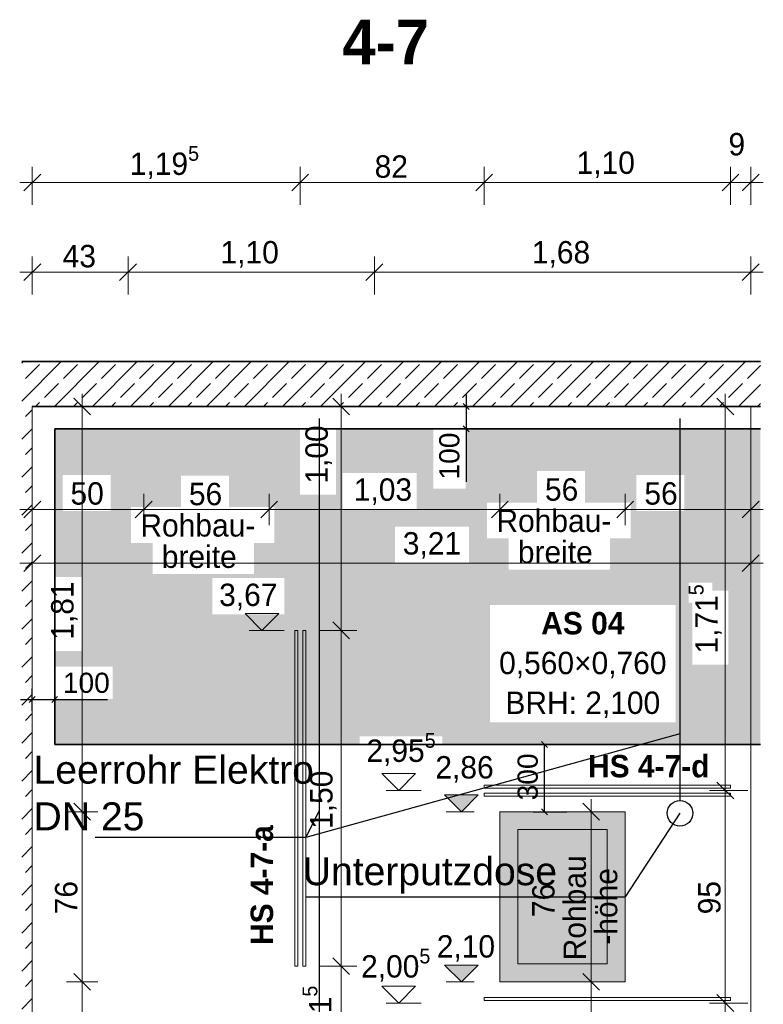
# Model space of a CAD drawing. Extents: x -22247 to 536407, y -187892 to 17509.
# Tile 58 of 75: x 471137 to 474457, y -182976 to -178579. Entities that reach past the tile are written whole.
import ezdxf
from ezdxf.lldxf.tags import DXFTag

# ---------------------------------------------------------------- set-up
doc = ezdxf.new("R2010")
doc.units = 0
doc.header["$LTSCALE"] = 50
doc.layers.get('0').update_dxf_attribs({"lineweight": 25})
for name, color, linetype, lineweight in [('01 Allgemein Beschriftung', 7, 'Continuous', 25), ('01 Bemaßung einbauteile', 7, 'Continuous', 25), ('01AFU Allgemein Bemaßung', 7, 'Continuous', 25), ('20 Außenwände', 7, 'Continuous', 25), ('20 Dach Stb-Decke', 7, 'Continuous', 25), ('20 Einbauteile - Halfenschienen', 7, 'Continuous', 25), ('20 Fenster Texte', 7, 'Continuous', 25), ('H_Mass', 7, 'Continuous', 25), ('X_Text', 7, 'Continuous', 25)]:
    doc.layers.add(name, color=color, linetype=linetype, lineweight=lineweight)
doc.layers.add('E_Elektroinstallation', color=2, linetype='Continuous', lineweight=25, true_color=0xffff00)
doc.layers.add('H_Fläschenheizung', color=7, linetype='Continuous', lineweight=35, true_color=0xff9393)
doc.styles.add('ERSTELLTER_STIL_2', font='GOTHIC.TTF')
doc.styles.add('ERSTELLTER_STIL_3', font='txt')
doc.styles.get("Standard").update_dxf_attribs({"font": 'txt.shx'})
tags = doc.linetypes.add('Strichlinie eng', pattern=[0.46, 0.3, -0.16]).pattern_tags.tags
tags[6:7] = [DXFTag(74, 4), DXFTag(75, 0), DXFTag(340, '0'), DXFTag(46, 1.0), DXFTag(50, 0.0), DXFTag(44, 0.0), DXFTag(45, 0.0)]
tags[4:5] = [DXFTag(74, 4), DXFTag(75, 0), DXFTag(340, '0'), DXFTag(46, 1.0), DXFTag(50, 0.0), DXFTag(44, 0.0), DXFTag(45, 0.0)]
pattern_1 = [(45, (462379.55, -184975.84), (-84.8528, 84.8528), []), (45, (462337.12, -184933.41), (-84.8528, 84.8528), [90, -30])]

# ---------------------------------------------------------------- blocks, each defined once
blk = doc.blocks.new('Schraffur_A07DT84JVH', base_point=(471292.9, -181815.8))
at = {"ltscale": 0.35}
for points in [[(471292.9, -181067.6), (471327.9, -180612.5), (471292.9, -180405.8)], [(471327.9, -180612.5), (471292.9, -180405.8), (472388.6, -180405.8)], [(472388.6, -180405.8), (471542.2, -180612.5), (471327.9, -180612.5)], [(472388.6, -180405.8), (471856.7, -180615.1), (471542.2, -180612.5)], [(472388.6, -180405.8), (472071, -180615.1), (471856.7, -180615.1)], [(472388.6, -180405.8), (472274.4, -180755.5), (472071, -180755.5)], [(472388.6, -180405.8), (472071, -180755.5), (472071, -180615.1)], [(472318.8, -181072.4), (472274.4, -180915.5), (472388.6, -180405.8)], [(472274.4, -180915.5), (472388.6, -180405.8), (472274.4, -180755.5)], [(472388.6, -180405.8), (472388.6, -180700.5), (472318.8, -181234.2)], [(472318.8, -181072.4), (472388.6, -180405.8), (472318.8, -181234.2)], [(474444.3, -180405.8), (472983.5, -180409.2), (472548.6, -180405.8)], [(472548.6, -180700.5), (472578.8, -180603.3), (472548.6, -180405.8)], [(472578.8, -180603.3), (472548.6, -180405.8), (472983.5, -180409.2)], [(472983.5, -180409.2), (472908.8, -180603.3), (472578.8, -180603.3)], [(472983.5, -180673), (472908.8, -180763.3), (472983.5, -180409.2)], [(472908.8, -180763.3), (472983.5, -180409.2), (472908.8, -180603.3)], [(474444.3, -180405.8), (473127.5, -180409.2), (472983.5, -180409.2)], [(474444.3, -180405.8), (473446.7, -180594.7), (473127.5, -180409.2)], [(473127.5, -180409.2), (473446.7, -180594.7), (473127.5, -180673)], [(474444.3, -180405.8), (473661, -180594.7), (473446.7, -180594.7)], [(474444.3, -180405.8), (473890.7, -180612.5), (473661, -180594.7)], [(474444.3, -180405.8), (474105, -180612.5), (473890.7, -180612.5)], [(474444.3, -180405.8), (474124.3, -181092.3), (474105, -180772.5)], [(474444.3, -180405.8), (474105, -180772.5), (474105, -180612.5)], [(474444.3, -180405.8), (474229.9, -181092.3), (474124.3, -181092.3)], [(474444.3, -180405.8), (474301.1, -181129.3), (474229.9, -181129.3)], [(474444.3, -180405.8), (474229.9, -181129.3), (474229.9, -181092.3)], [(474444.3, -180405.8), (474444.3, -181815.8), (474301.1, -181459.3)], [(474444.3, -180405.8), (474301.1, -181459.3), (474301.1, -181129.3)], [(473446.7, -180594.7), (473223.1, -180735.1), (473127.5, -180673)], [(473446.7, -180735.1), (473223.1, -180735.1), (473446.7, -180594.7)], [(473661, -180735.1), (473661, -180594.7), (473890.7, -180612.5)], [(471327.9, -180772.5), (471292.9, -181067.6), (471327.9, -180612.5)], [(471856.7, -180615.1), (471542.2, -180772.5), (471542.2, -180612.5)], [(471856.7, -180615.1), (471633.1, -180755.5), (471542.2, -180772.5)], [(471856.7, -180615.1), (471856.7, -180755.5), (471633.1, -180755.5)], [(472578.8, -180763.3), (472548.6, -180700.5), (472578.8, -180603.3)], [(473661, -180735.1), (473890.7, -180612.5), (473864.4, -180735.1)], [(473864.4, -180895.1), (473864.4, -180735.1), (473890.7, -180612.5)], [(473864.4, -180895.1), (473890.7, -180612.5), (473890.7, -180772.5)], [(473142.6, -180843.3), (472983.5, -180673), (472908.8, -180763.3)], [(473127.5, -180673), (473142.6, -180843.3), (472983.5, -180673)], [(473223.1, -180735.1), (473127.5, -180673), (473142.6, -180843.3)], [(472388.6, -180700.5), (472318.8, -181234.2), (472654.9, -181815.8)], [(472654.9, -181815.8), (472388.6, -180700.5), (472548.6, -180700.5)], [(472654.9, -181815.8), (472578.8, -180763.3), (472548.6, -180700.5)], [(471413.1, -181067.6), (471327.9, -180772.5), (471292.9, -181067.6)], [(471542.2, -180772.5), (471413.1, -181067.6), (471327.9, -180772.5)], [(471552.3, -181468.5), (471413.1, -181397.5), (471542.2, -180772.5)], [(471413.1, -181397.5), (471542.2, -180772.5), (471413.1, -181067.6)], [(471633.1, -180755.5), (471552.3, -181468.5), (471542.2, -180772.5)], [(471633.1, -180915.5), (471552.3, -181612.5), (471633.1, -180755.5)], [(471552.3, -181612.5), (471633.1, -180755.5), (471552.3, -181468.5)], [(472812.6, -180843.3), (472654.9, -181779.1), (472578.8, -180763.3)], [(472812.6, -180843.3), (472578.8, -180763.3), (472908.8, -180763.3)], [(472654.9, -181779.1), (472654.9, -181815.8), (472578.8, -180763.3)], [(472812.6, -180843.3), (472908.8, -180763.3), (473142.6, -180843.3)], [(473223.1, -180895.1), (473142.6, -181003.3), (473223.1, -180735.1)], [(473142.6, -180843.3), (473223.1, -180735.1), (473142.6, -181003.3)], [(473864.4, -180895.1), (473890.7, -180772.5), (474066.2, -181192.8)], [(474066.2, -181192.8), (473890.7, -180772.5), (474105, -180772.5)], [(474066.2, -181716.2), (474124.3, -181182.8), (474105, -180772.5)], [(474066.2, -181192.8), (474105, -180772.5), (474066.2, -181716.2)], [(474124.3, -181182.8), (474105, -180772.5), (474124.3, -181092.3)], [(472812.6, -180843.3), (472812.6, -181003.3), (472654.9, -181779.1)], [(473223.1, -180895.1), (473236.4, -181716.2), (473142.6, -181003.3)], [(473223.1, -180895.1), (473320.2, -180895.1), (473236.4, -181192.8)], [(473223.1, -180895.1), (473236.4, -181192.8), (473236.4, -181716.2)], [(473320.2, -181034.3), (473236.4, -181192.8), (473320.2, -180895.1)], [(473864.4, -180895.1), (474066.2, -181192.8), (473772.9, -181034.3)], [(473864.4, -180895.1), (473772.9, -181034.3), (473772.9, -180895.1)], [(471730.2, -181054.7), (471633.1, -180915.5), (471552.3, -181612.5)], [(471730.2, -180915.5), (471730.2, -181054.7), (471633.1, -180915.5)], [(472182.9, -181054.7), (472318.8, -181072.4), (472274.4, -180915.5)], [(472274.4, -180915.5), (472182.9, -181054.7), (472182.9, -180915.5)], [(472654.9, -181779.1), (472812.6, -181003.3), (473023.8, -181779.1)], [(472812.6, -181003.3), (473023.8, -181779.1), (473142.6, -181003.3)], [(473023.8, -181779.1), (473142.6, -181003.3), (473023.8, -181815.8)], [(473142.6, -181003.3), (473023.8, -181815.8), (473236.4, -181716.2)], [(473320.2, -181034.3), (474066.2, -181192.8), (473236.4, -181192.8)], [(473320.2, -181034.3), (473772.9, -181034.3), (474066.2, -181192.8)], [(471552.3, -181612.5), (471730.2, -181054.7), (472654.9, -181815.8)], [(472654.9, -181815.8), (471997.5, -181234.2), (471730.2, -181054.7)], [(471997.5, -181234.2), (471730.2, -181054.7), (471997.5, -181072.4)], [(471730.2, -181054.7), (471997.5, -181072.4), (472182.9, -181054.7)], [(471997.5, -181072.4), (472182.9, -181054.7), (472318.8, -181072.4)], [(474141.1, -181459.3), (474066.2, -181716.2), (474124.3, -181182.8)], [(474141.1, -181459.3), (474124.3, -181182.8), (474141.1, -181182.8)], [(472318.8, -181234.2), (472654.9, -181815.8), (471997.5, -181234.2)], [(471292.9, -181468.5), (471292.9, -181397.5), (471413.1, -181397.5)], [(471292.9, -181468.5), (471413.1, -181397.5), (471552.3, -181468.5)], [(474444.3, -181815.8), (474141.1, -181459.3), (474066.2, -181716.2)], [(474301.1, -181459.3), (474444.3, -181815.8), (474141.1, -181459.3)], [(471552.3, -181612.5), (472654.9, -181815.8), (471292.9, -181815.8)], [(471552.3, -181612.5), (471292.9, -181815.8), (471292.9, -181612.5)], [(473023.8, -181815.8), (473236.4, -181716.2), (474444.3, -181815.8)], [(473236.4, -181716.2), (474444.3, -181815.8), (474066.2, -181716.2)]]:
    blk.add_solid(points, dxfattribs=at)
blk = doc.blocks.new('-D310')
at = {"layer": '01AFU Allgemein Bemaßung', "color": 7, "linetype": 'Continuous', "lineweight": 13, "ltscale": 0.00028561}
for p, q in [((471.3781, -182.8383), (471.4531, -182.9133)), ((471.4859, -182.8758), (471.3453, -182.8758)), ((471.4156, -183.8158), (471.4156, -182.8758)), ((471.3781, -183.7783), (471.4531, -183.8533)), ((471.4859, -183.8158), (471.3453, -183.8158))]:
    blk.add_line(p, q, dxfattribs=at)
at = {"layer": '01AFU Allgemein Bemaßung', "color": 7, "lineweight": 13, "ltscale": 0.00028561, "insert": (471.3956, -183.4241), "char_height": 0.1, "attachment_point": 7, "rotation": 90, "style": 'ERSTELLTER_STIL_2'}
blk.add_mtext('\\A1;{\\pql;\\fCentury Gothic|b0|i0|c0|p0;\\W1.000000;94}', dxfattribs=at)
blk = doc.blocks.new('-D311')
at = {"layer": '01AFU Allgemein Bemaßung', "color": 7, "linetype": 'Continuous', "lineweight": 13, "ltscale": 0.00028561}
for p, q in [((471.3781, -182.0783), (471.4531, -182.1533)), ((471.4859, -182.1158), (471.3453, -182.1158)), ((471.4156, -182.8758), (471.4156, -182.1158)), ((471.3781, -182.8383), (471.4531, -182.9133)), ((471.4859, -182.8758), (471.3453, -182.8758))]:
    blk.add_line(p, q, dxfattribs=at)
at = {"layer": '01AFU Allgemein Bemaßung', "color": 7, "lineweight": 13, "ltscale": 0.00028561, "insert": (471.3956, -182.5741), "char_height": 0.1, "attachment_point": 7, "rotation": 90, "style": 'ERSTELLTER_STIL_2'}
blk.add_mtext('\\A1;{\\pql;\\fCentury Gothic|b0|i0|c0|p0;\\W1.000000;76}', dxfattribs=at)
blk = doc.blocks.new('-D312')
at = {"layer": '01AFU Allgemein Bemaßung', "color": 7, "linetype": 'Continuous', "lineweight": 13, "ltscale": 0.00028561}
for p, q in [((471.4156, -180.3058), (471.4156, -180.2496)), ((471.4531, -180.3433), (471.3781, -180.2683)), ((471.4859, -180.3058), (471.3453, -180.3058)), ((471.4156, -182.1158), (471.4156, -180.3058)), ((471.3781, -182.0783), (471.4531, -182.1533)), ((471.4859, -182.1158), (471.3453, -182.1158))]:
    blk.add_line(p, q, dxfattribs=at)
at = {"layer": '01AFU Allgemein Bemaßung', "color": 7, "lineweight": 13, "ltscale": 0.00028561, "insert": (471.3956, -181.3477), "char_height": 0.1, "attachment_point": 7, "rotation": 90, "style": 'ERSTELLTER_STIL_2'}
blk.add_mtext('\\A1;{\\pql;\\fCentury Gothic|b0|i0|c0|p0;\\W1.000000;1,81}', dxfattribs=at)
blk = doc.blocks.new('-D313')
at = {"layer": '01AFU Allgemein Bemaßung', "color": 7, "linetype": 'Continuous', "lineweight": 13, "ltscale": 0.00028561}
for p, q in [((471.2304, -180.7283), (471.1554, -180.8033)), ((471.1929, -180.8362), (471.1929, -180.6955)), ((471.728, -180.7283), (471.653, -180.8033)), ((471.6905, -180.8362), (471.6905, -180.6955)), ((471.1367, -180.7658), (471.1929, -180.7658)), ((471.1929, -180.7658), (471.6905, -180.7658))]:
    blk.add_line(p, q, dxfattribs=at)
at = {"layer": '01AFU Allgemein Bemaßung', "color": 7, "lineweight": 13, "ltscale": 0.00028561, "char_height": 0.1, "attachment_point": 7, "style": 'ERSTELLTER_STIL_2'}
for s, insert in [('\\A1;{\\pql;\\fCentury Gothic|b0|i0|c0|p0;\\W1.000000;50}', (471.3635, -180.7458)), ('\\A1;{\\pql;\\fCentury Gothic|b0|i0|c0|p0;\\W1.000000;Rohbau-}', (471.6757, -180.8884))]:
    blk.add_mtext(s, dxfattribs=dict(at, insert=insert))
blk = doc.blocks.new('-D314')
at = {"layer": '01AFU Allgemein Bemaßung', "color": 7, "linetype": 'Continuous', "lineweight": 13, "ltscale": 0.00028561}
for p, q in [((471.728, -180.7283), (471.653, -180.8033)), ((471.6905, -180.8362), (471.6905, -180.6955)), ((472.288, -180.7283), (472.213, -180.8033)), ((472.2505, -180.8362), (472.2505, -180.6955)), ((471.6905, -180.7658), (472.2505, -180.7658))]:
    blk.add_line(p, q, dxfattribs=at)
at = {"layer": '01AFU Allgemein Bemaßung', "color": 7, "lineweight": 13, "ltscale": 0.00028561, "char_height": 0.1, "attachment_point": 7, "style": 'ERSTELLTER_STIL_2'}
for s, insert in [('\\A1;{\\pql;\\fCentury Gothic|b0|i0|c0|p0;\\W1.000000;56}', (471.8923, -180.7484)), ('\\A1;{\\pql;\\fCentury Gothic|b0|i0|c0|p0;\\W1.000000;breite}', (471.7713, -181.0284))]:
    blk.add_mtext(s, dxfattribs=dict(at, insert=insert))
blk = doc.blocks.new('-D315')
at = {"layer": '01AFU Allgemein Bemaßung', "color": 7, "linetype": 'Continuous', "lineweight": 13, "ltscale": 0.00028561}
for p, q in [((472.288, -180.7283), (472.213, -180.8033)), ((472.2505, -180.8362), (472.2505, -180.6955)), ((473.318, -180.7283), (473.243, -180.8033)), ((473.2805, -180.8362), (473.2805, -180.6955)), ((472.2505, -180.7658), (473.2805, -180.7658))]:
    blk.add_line(p, q, dxfattribs=at)
at = {"layer": '01AFU Allgemein Bemaßung', "color": 7, "lineweight": 13, "ltscale": 0.00028561, "char_height": 0.1, "attachment_point": 7, "style": 'ERSTELLTER_STIL_2'}
for s, insert in [('\\A1;{\\pql;\\fCentury Gothic|b0|i0|c0|p0;\\W1.000000;1,03}', (472.6286, -180.7458)), ('\\A1;{\\pql;\\fCentury Gothic|b0|i0|c0|p0;\\W1.000000;Rohbau-}', (473.2657, -180.868))]:
    blk.add_mtext(s, dxfattribs=dict(at, insert=insert))
blk = doc.blocks.new('-D316')
at = {"layer": '01AFU Allgemein Bemaßung', "color": 7, "linetype": 'Continuous', "lineweight": 13, "ltscale": 0.00028561}
for p, q in [((473.318, -180.7283), (473.243, -180.8033)), ((473.2805, -180.8362), (473.2805, -180.6955)), ((473.878, -180.7283), (473.803, -180.8033)), ((473.8405, -180.8362), (473.8405, -180.6955)), ((473.2805, -180.7658), (473.8405, -180.7658))]:
    blk.add_line(p, q, dxfattribs=at)
at = {"layer": '01AFU Allgemein Bemaßung', "color": 7, "lineweight": 13, "ltscale": 0.00028561, "char_height": 0.1, "attachment_point": 7, "style": 'ERSTELLTER_STIL_2'}
for s, insert in [('\\A1;{\\pql;\\fCentury Gothic|b0|i0|c0|p0;\\W1.000000;56}', (473.4823, -180.728)), ('\\A1;{\\pql;\\fCentury Gothic|b0|i0|c0|p0;\\W1.000000;breite}', (473.3613, -181.008))]:
    blk.add_mtext(s, dxfattribs=dict(at, insert=insert))
blk = doc.blocks.new('-D317')
at = {"layer": '01AFU Allgemein Bemaßung', "color": 7, "linetype": 'Continuous', "lineweight": 13, "ltscale": 0.00028561}
for p, q in [((473.878, -180.7283), (473.803, -180.8033)), ((473.8405, -180.8362), (473.8405, -180.6955)), ((474.3635, -180.8033), (474.4385, -180.7283)), ((474.401, -180.8362), (474.401, -180.6955)), ((473.8405, -180.7658), (474.401, -180.7658)), ((474.401, -180.7658), (474.4573, -180.7658))]:
    blk.add_line(p, q, dxfattribs=at)
at = {"layer": '01AFU Allgemein Bemaßung', "color": 7, "lineweight": 13, "ltscale": 0.00028561, "insert": (473.9263, -180.7458), "char_height": 0.1, "attachment_point": 7, "style": 'ERSTELLTER_STIL_2'}
blk.add_mtext('\\A1;{\\pql;\\fCentury Gothic|b0|i0|c0|p0;\\W1.000000;56}', dxfattribs=at)
blk = doc.blocks.new('-D321')
at = {"layer": '01AFU Allgemein Bemaßung', "color": 7, "linetype": 'Continuous', "lineweight": 13, "ltscale": 0.00028561}
for p, q in [((473.651, -182.8383), (473.726, -182.9133)), ((473.7589, -182.8758), (473.6182, -182.8758)), ((473.6885, -183.8158), (473.6885, -182.8758)), ((473.651, -183.7783), (473.726, -183.8533)), ((473.7589, -183.8158), (473.6182, -183.8158))]:
    blk.add_line(p, q, dxfattribs=at)
at = {"layer": '01AFU Allgemein Bemaßung', "color": 7, "lineweight": 13, "ltscale": 0.00028561, "insert": (473.6685, -183.4241), "char_height": 0.1, "attachment_point": 7, "rotation": 90, "style": 'ERSTELLTER_STIL_2'}
blk.add_mtext('\\A1;{\\pql;\\fCentury Gothic|b0|i0|c0|p0;\\W1.000000;94}', dxfattribs=at)
blk = doc.blocks.new('-D322')
at = {"layer": '01AFU Allgemein Bemaßung', "color": 7, "linetype": 'Continuous', "lineweight": 13, "ltscale": 0.00028561}
for p, q in [((473.726, -182.1533), (473.651, -182.0783)), ((473.6885, -182.1158), (473.6885, -182.0596)), ((473.7589, -182.1158), (473.6182, -182.1158)), ((473.6885, -182.8758), (473.6885, -182.1158)), ((473.651, -182.8383), (473.726, -182.9133)), ((473.7589, -182.8758), (473.6182, -182.8758))]:
    blk.add_line(p, q, dxfattribs=at)
at = {"layer": '01AFU Allgemein Bemaßung', "color": 7, "lineweight": 13, "ltscale": 0.00028561, "char_height": 0.1, "attachment_point": 7, "rotation": 90, "style": 'ERSTELLTER_STIL_2'}
for s, insert in [('\\A1;{\\pql;\\fCentury Gothic|b0|i0|c0|p0;\\W1.000000;Rohbau}', (473.6665, -182.7794)), ('\\A1;{\\pql;\\fCentury Gothic|b0|i0|c0|p0;\\W1.000000;-höhe}', (473.8065, -182.7097)), ('\\A1;{\\pql;\\fCentury Gothic|b0|i0|c0|p0;\\W1.000000;76}', (473.5265, -182.5863))]:
    blk.add_mtext(s, dxfattribs=dict(at, insert=insert))
blk = doc.blocks.new('-D325')
at = {"layer": '01 Bemaßung einbauteile', "color": 200, "linetype": 'Continuous', "lineweight": 18, "ltscale": 0.00105, "true_color": 0xd600ff}
for p, q in [((472.5348, -182.7683), (472.6098, -182.8433)), ((472.6427, -182.8058), (472.4723, -182.8058)), ((472.5723, -183.7213), (472.5723, -182.8058)), ((472.6427, -183.7213), (472.4723, -183.7213)), ((472.5348, -183.6838), (472.6098, -183.7588))]:
    blk.add_line(p, q, dxfattribs=at)
at = {"layer": '01 Bemaßung einbauteile', "color": 200, "lineweight": 18, "ltscale": 0.00105, "true_color": 0xd600ff, "insert": (472.5582, -183.0906), "char_height": 0.1, "attachment_point": 7, "rotation": 90, "style": 'ERSTELLTER_STIL_2'}
blk.add_mtext('\\A1;{\\pql;\\fCentury Gothic|b0|i0|c0|p0;\\W1.000000;91\\fCentury Gothic|b0|i0|c0|p0;\\W1.000000;\\A1{\\H.66x;\\S5^  ;}}', dxfattribs=at)
blk = doc.blocks.new('-D326')
at = {"layer": '01 Bemaßung einbauteile', "color": 200, "linetype": 'Continuous', "lineweight": 18, "ltscale": 0.00105, "true_color": 0xd600ff}
for p, q in [((472.5348, -181.2683), (472.6098, -181.3433)), ((472.6427, -181.3058), (472.4723, -181.3058)), ((472.5723, -182.8058), (472.5723, -181.3058)), ((472.5348, -182.7683), (472.6098, -182.8433)), ((472.6427, -182.8058), (472.4723, -182.8058))]:
    blk.add_line(p, q, dxfattribs=at)
at = {"layer": '01 Bemaßung einbauteile', "color": 200, "lineweight": 18, "ltscale": 0.00105, "true_color": 0xd600ff, "insert": (472.5523, -182.1927), "char_height": 0.1, "attachment_point": 7, "rotation": 90, "style": 'ERSTELLTER_STIL_2'}
blk.add_mtext('\\A1;{\\pql;\\fCentury Gothic|b0|i0|c0|p0;\\W1.000000;1,50}', dxfattribs=at)
blk = doc.blocks.new('-D327')
at = {"layer": '01 Bemaßung einbauteile', "color": 200, "linetype": 'Continuous', "lineweight": 18, "ltscale": 0.00105, "true_color": 0xd600ff}
for p, q in [((472.5723, -180.3058), (472.5723, -180.2496)), ((472.6098, -180.3433), (472.5348, -180.2683)), ((472.6723, -180.3058), (472.502, -180.3058)), ((472.5723, -181.3058), (472.5723, -180.3058)), ((472.5348, -181.2683), (472.6098, -181.3433)), ((472.6427, -181.3058), (472.4723, -181.3058))]:
    blk.add_line(p, q, dxfattribs=at)
at = {"layer": '01 Bemaßung einbauteile', "color": 200, "lineweight": 18, "ltscale": 0.00105, "true_color": 0xd600ff, "insert": (472.5311, -180.6507), "char_height": 0.1, "attachment_point": 7, "rotation": 90, "style": 'ERSTELLTER_STIL_2'}
blk.add_mtext('\\A1;{\\pql;\\fCentury Gothic|b0|i0|c0|p0;\\W1.000000;1,00}', dxfattribs=at)
blk = doc.blocks.new('-D328')
at = {"layer": '01AFU Allgemein Bemaßung', "color": 7, "linetype": 'Continuous', "lineweight": 13, "ltscale": 0.00028561}
for p, q in [((471.1929, -181.0762), (471.1929, -180.9355)), ((474.401, -181.0762), (474.401, -180.9355)), ((471.2304, -180.9683), (471.1554, -181.0433)), ((474.3635, -181.0433), (474.4385, -180.9683)), ((471.1367, -181.0058), (471.1929, -181.0058)), ((471.1929, -181.0058), (474.401, -181.0058)), ((474.401, -181.0058), (474.4573, -181.0058))]:
    blk.add_line(p, q, dxfattribs=at)
at = {"layer": '01AFU Allgemein Bemaßung', "color": 7, "lineweight": 13, "ltscale": 0.00028561, "insert": (472.8474, -180.9858), "char_height": 0.1, "attachment_point": 7, "style": 'ERSTELLTER_STIL_2'}
blk.add_mtext('\\A1;{\\pql;\\fCentury Gothic|b0|i0|c0|p0;\\W1.000000;3,21}', dxfattribs=at)
blk = doc.blocks.new('-D329')
at = {"layer": '01 Bemaßung einbauteile', "color": 200, "linetype": 'Continuous', "lineweight": 18, "ltscale": 0.00105, "true_color": 0xd600ff}
for p, q in [((471.2304, -179.6683), (471.1554, -179.7433)), ((471.1929, -179.8058), (471.1929, -179.6355)), ((471.658, -179.6683), (471.583, -179.7433)), ((471.6205, -179.8058), (471.6205, -179.6355)), ((471.1367, -179.7058), (471.1929, -179.7058)), ((471.1929, -179.7058), (471.6205, -179.7058))]:
    blk.add_line(p, q, dxfattribs=at)
at = {"layer": '01 Bemaßung einbauteile', "color": 200, "lineweight": 18, "ltscale": 0.00105, "true_color": 0xd600ff, "insert": (471.3285, -179.6858), "char_height": 0.1, "attachment_point": 7, "style": 'ERSTELLTER_STIL_2'}
blk.add_mtext('\\A1;{\\pql;\\fCentury Gothic|b0|i0|c0|p0;\\W1.000000;43}', dxfattribs=at)
blk = doc.blocks.new('-D330')
at = {"layer": '01 Bemaßung einbauteile', "color": 200, "linetype": 'Continuous', "lineweight": 18, "ltscale": 0.00105, "true_color": 0xd600ff}
for p, q in [((471.658, -179.6683), (471.583, -179.7433)), ((471.6205, -179.8058), (471.6205, -179.6355)), ((472.758, -179.6683), (472.683, -179.7433)), ((472.7205, -179.8058), (472.7205, -179.6355)), ((471.6205, -179.7058), (472.7205, -179.7058))]:
    blk.add_line(p, q, dxfattribs=at)
at = {"layer": '01 Bemaßung einbauteile', "color": 200, "lineweight": 18, "ltscale": 0.00105, "true_color": 0xd600ff, "insert": (472.0336, -179.6858), "char_height": 0.1, "attachment_point": 7, "style": 'ERSTELLTER_STIL_2'}
blk.add_mtext('\\A1;{\\pql;\\fCentury Gothic|b0|i0|c0|p0;\\W1.000000;1,10}', dxfattribs=at)
blk = doc.blocks.new('-D331')
at = {"layer": '01 Bemaßung einbauteile', "color": 200, "linetype": 'Continuous', "lineweight": 18, "ltscale": 0.00105, "true_color": 0xd600ff}
for p, q in [((472.758, -179.6683), (472.683, -179.7433)), ((472.7205, -179.8058), (472.7205, -179.6355)), ((474.3635, -179.7433), (474.4385, -179.6683)), ((474.401, -179.8058), (474.401, -179.6355)), ((472.7205, -179.7058), (474.401, -179.7058)), ((474.401, -179.7058), (474.4573, -179.7058))]:
    blk.add_line(p, q, dxfattribs=at)
at = {"layer": '01 Bemaßung einbauteile', "color": 200, "lineweight": 18, "ltscale": 0.00105, "true_color": 0xd600ff, "insert": (473.4239, -179.6858), "char_height": 0.1, "attachment_point": 7, "style": 'ERSTELLTER_STIL_2'}
blk.add_mtext('\\A1;{\\pql;\\fCentury Gothic|b0|i0|c0|p0;\\W1.000000;1,68}', dxfattribs=at)
blk = doc.blocks.new('-D332')
at = {"layer": '01 Bemaßung einbauteile', "color": 200, "linetype": 'Continuous', "lineweight": 18, "ltscale": 0.00105, "true_color": 0xd600ff}
for p, q in [((471.1929, -179.4058), (471.1929, -179.2355)), ((472.3893, -179.4058), (472.3893, -179.2355)), ((471.2304, -179.2683), (471.1554, -179.3433)), ((472.4268, -179.2683), (472.3518, -179.3433)), ((471.1367, -179.3058), (471.1929, -179.3058)), ((471.1929, -179.3058), (472.3893, -179.3058))]:
    blk.add_line(p, q, dxfattribs=at)
at = {"layer": '01 Bemaßung einbauteile', "color": 200, "lineweight": 18, "ltscale": 0.00105, "true_color": 0xd600ff, "insert": (471.6284, -179.301), "char_height": 0.1, "attachment_point": 7, "style": 'ERSTELLTER_STIL_2'}
blk.add_mtext('\\A1;{\\pql;\\fCentury Gothic|b0|i0|c0|p0;\\W1.000000;1,19\\fCentury Gothic|b0|i0|c0|p0;\\W1.000000;\\A1{\\H.66x;\\S5^  ;}}', dxfattribs=at)
blk = doc.blocks.new('-D333')
at = {"layer": '01 Bemaßung einbauteile', "color": 200, "linetype": 'Continuous', "lineweight": 18, "ltscale": 0.00105, "true_color": 0xd600ff}
for p, q in [((472.3893, -179.4058), (472.3893, -179.2355)), ((473.2105, -179.4058), (473.2105, -179.2355)), ((472.4268, -179.2683), (472.3518, -179.3433)), ((473.248, -179.2683), (473.173, -179.3433)), ((472.3893, -179.3058), (473.2105, -179.3058))]:
    blk.add_line(p, q, dxfattribs=at)
at = {"layer": '01 Bemaßung einbauteile', "color": 200, "lineweight": 18, "ltscale": 0.00105, "true_color": 0xd600ff, "insert": (472.7217, -179.2858), "char_height": 0.1, "attachment_point": 7, "style": 'ERSTELLTER_STIL_2'}
blk.add_mtext('\\A1;{\\pql;\\fCentury Gothic|b0|i0|c0|p0;\\W1.000000;82}', dxfattribs=at)
blk = doc.blocks.new('-D334')
at = {"layer": '01 Bemaßung einbauteile', "color": 200, "linetype": 'Continuous', "lineweight": 18, "ltscale": 0.00105, "true_color": 0xd600ff}
for p, q in [((473.2105, -179.4058), (473.2105, -179.2355)), ((474.3105, -179.4058), (474.3105, -179.2355)), ((473.248, -179.2683), (473.173, -179.3433)), ((474.348, -179.2683), (474.273, -179.3433)), ((473.2105, -179.3058), (474.3105, -179.3058))]:
    blk.add_line(p, q, dxfattribs=at)
at = {"layer": '01 Bemaßung einbauteile', "color": 200, "lineweight": 18, "ltscale": 0.00105, "true_color": 0xd600ff, "char_height": 0.1, "attachment_point": 7, "style": 'ERSTELLTER_STIL_2'}
for s, insert in [('\\A1;{\\pql;\\fCentury Gothic|b0|i0|c0|p0;\\W1.000000;9}', (474.3018, -179.186)), ('\\A1;{\\pql;\\fCentury Gothic|b0|i0|c0|p0;\\W1.000000;1,10}', (473.6236, -179.2858))]:
    blk.add_mtext(s, dxfattribs=dict(at, insert=insert))
blk = doc.blocks.new('-D335')
at = {"layer": '01 Bemaßung einbauteile', "color": 200, "linetype": 'Continuous', "lineweight": 18, "ltscale": 0.00105, "true_color": 0xd600ff}
for p, q in [((474.3105, -179.4058), (474.3105, -179.2355)), ((474.401, -179.4058), (474.401, -179.2355)), ((474.348, -179.2683), (474.273, -179.3433)), ((474.3635, -179.3433), (474.4385, -179.2683)), ((474.3105, -179.3058), (474.401, -179.3058)), ((474.401, -179.3058), (474.4573, -179.3058))]:
    blk.add_line(p, q, dxfattribs=at)
blk = doc.blocks.new('-D336')
at = {"layer": '01 Bemaßung einbauteile', "color": 200, "linetype": 'Continuous', "lineweight": 18, "ltscale": 0.00105, "true_color": 0xd600ff}
for p, q in [((474.3876, -182.9703), (474.2173, -182.9703)), ((474.2501, -182.9328), (474.3251, -183.0078)), ((474.2876, -184.9758), (474.2876, -182.9703)), ((474.2501, -184.9383), (474.3251, -185.0133)), ((474.3876, -184.9758), (474.2173, -184.9758)), ((474.2876, -185.0321), (474.2876, -184.9758))]:
    blk.add_line(p, q, dxfattribs=at)
at = {"layer": '01 Bemaßung einbauteile', "color": 200, "lineweight": 18, "ltscale": 0.00105, "true_color": 0xd600ff, "insert": (474.2827, -183.9331), "char_height": 0.1, "attachment_point": 7, "rotation": 90, "style": 'ERSTELLTER_STIL_2'}
blk.add_mtext('\\A1;{\\pql;\\fCentury Gothic|b0|i0|c0|p0;\\W1.000000;2,00\\fCentury Gothic|b0|i0|c0|p0;\\W1.000000;\\A1{\\H.66x;\\S5^  ;}}', dxfattribs=at)
blk = doc.blocks.new('-D337')
at = {"layer": '01 Bemaßung einbauteile', "color": 200, "linetype": 'Continuous', "lineweight": 18, "ltscale": 0.00105, "true_color": 0xd600ff}
for p, q in [((474.2501, -181.9838), (474.3251, -182.0588)), ((474.3876, -182.0213), (474.2173, -182.0213)), ((474.2876, -182.9703), (474.2876, -182.0213)), ((474.3876, -182.9703), (474.2173, -182.9703)), ((474.2501, -182.9328), (474.3251, -183.0078))]:
    blk.add_line(p, q, dxfattribs=at)
at = {"layer": '01 Bemaßung einbauteile', "color": 200, "lineweight": 18, "ltscale": 0.00105, "true_color": 0xd600ff, "insert": (474.2676, -182.5741), "char_height": 0.1, "attachment_point": 7, "rotation": 90, "style": 'ERSTELLTER_STIL_2'}
blk.add_mtext('\\A1;{\\pql;\\fCentury Gothic|b0|i0|c0|p0;\\W1.000000;95}', dxfattribs=at)
blk = doc.blocks.new('-D338')
at = {"layer": '01 Bemaßung einbauteile', "color": 200, "linetype": 'Continuous', "lineweight": 18, "ltscale": 0.00105, "true_color": 0xd600ff}
for p, q in [((474.2876, -180.3058), (474.2876, -180.2496)), ((474.3251, -180.3433), (474.2501, -180.2683)), ((474.3876, -180.3058), (474.2173, -180.3058)), ((474.2876, -182.0213), (474.2876, -180.3058)), ((474.2501, -181.9838), (474.3251, -182.0588)), ((474.3876, -182.0213), (474.2173, -182.0213))]:
    blk.add_line(p, q, dxfattribs=at)
at = {"layer": '01 Bemaßung einbauteile', "color": 200, "lineweight": 18, "ltscale": 0.00105, "true_color": 0xd600ff, "insert": (474.2827, -181.4095), "char_height": 0.1, "attachment_point": 7, "rotation": 90, "style": 'ERSTELLTER_STIL_2'}
blk.add_mtext('\\A1;{\\pql;\\fCentury Gothic|b0|i0|c0|p0;\\W1.000000;1,71\\fCentury Gothic|b0|i0|c0|p0;\\W1.000000;\\A1{\\H.66x;\\S5^  ;}}', dxfattribs=at)
blk = doc.blocks.new('Maß_A06WTXEW1A', base_point=(473010, -180642.1))
at = {"ltscale": 0.003906}
for p, q in [((473116.7, -180292.6), (473143.3, -180319.1)), ((473130, -180252.8), (473130, -180642.1)), ((473080, -180305.8), (473180, -180305.8)), ((473080, -180405.8), (473180, -180405.8)), ((473116.7, -180392.6), (473143.3, -180419.1))]:
    blk.add_line(p, q, dxfattribs=at)
at = {"ltscale": 0.003906, "insert": (473010, -180632.3), "char_height": 90, "attachment_point": 1, "rotation": 90}
blk.add_mtext('{\\fArial;100}', dxfattribs=at)
blk = doc.blocks.new('Maß_A06WTXEY1A', base_point=(471139.9, -181665))
at = {"ltscale": 0.003906}
for p, q in [((471192.9, -181665), (471192.9, -181565)), ((471292.9, -181665), (471292.9, -181565)), ((471179.7, -181628.3), (471206.2, -181601.7)), ((471279.7, -181628.3), (471306.2, -181601.7)), ((471139.9, -181615), (471529.2, -181615))]:
    blk.add_line(p, q, dxfattribs=at)
at = {"ltscale": 0.003906, "insert": (471329.3, -181495), "char_height": 90, "attachment_point": 1}
blk.add_mtext('{\\fArial;100}', dxfattribs=at)
blk = doc.blocks.new('Maß_A07DT84UVH', base_point=(473360, -182129.1))
at = {"ltscale": 0.25}
for p, q in [((473430, -181815.8), (473580, -181815.8)), ((473466.7, -181802.6), (473493.3, -181829.1)), ((473480, -182115.8), (473480, -181815.8)), ((473430, -182115.8), (473580, -182115.8)), ((473466.7, -182102.6), (473493.3, -182129.1))]:
    blk.add_line(p, q, dxfattribs=at)
at = {"ltscale": 0.25, "insert": (473360, -182065.1), "char_height": 90, "attachment_point": 1, "rotation": 90}
blk.add_mtext('{\\fArial;300}', dxfattribs=at)

msp = doc.modelspace()

# ---------------------------------------------------------------- hatches: boundary and pattern name
at = {"linetype": 'Continuous', "lineweight": 0, "ltscale": 0.00028561, "true_color": 0xa8a8a8}
msp.add_hatch(color=253, dxfattribs=at).paths.add_polyline_path([(473840.5, -182875.8), (473840.5, -182115.8), (473280.5, -182115.8), (473280.5, -182875.8)])
at = {"layer": '01AFU Allgemein Bemaßung', "linetype": 'Continuous', "lineweight": 13, "ltscale": 0.00028561}
for points in [[(473109.3, -182115.8), (473184.3, -182040.8), (473034.3, -182040.8)], [(473109.3, -182875.8), (473184.3, -182800.8), (473034.3, -182800.8)]]:
    msp.add_hatch(color=7, dxfattribs=at).paths.add_polyline_path(points)
at = {"layer": '20 Außenwände', "linetype": 'Continuous', "lineweight": 13, "ltscale": 0.00028561, "true_color": 0x000100}
h = msp.add_hatch(dxfattribs=at)
h.set_pattern_fill('Beton_Stahlbeton_0010', color=98, scale=1000, style=0, pattern_type=2)
h.set_pattern_definition(pattern_1)
h.paths.add_polyline_path([(471146.3, -185275.8), (471192.9, -185275.8), (471192.9, -180305.8), (471146.3, -180305.8)])
at = {"layer": '20 Dach Stb-Decke', "linetype": 'Continuous', "lineweight": 13, "ltscale": 0.00028561, "true_color": 0x000100}
h = msp.add_hatch(dxfattribs=at)
h.set_pattern_fill('Beton_Stahlbeton_0010', color=98, scale=1000, style=0, pattern_type=2)
h.set_pattern_definition(pattern_1)
h.paths.add_polyline_path([(474444.3, -180105.8), (471146.3, -180105.8), (471146.3, -180305.8), (474444.3, -180305.8)])

# ---------------------------------------------------------------- linework, layer by layer
at = {"color": 7, "linetype": 'Continuous', "lineweight": 13, "ltscale": 0.00028561}
msp.add_lwpolyline([(473840.5, -182875.8), (473840.5, -182115.8), (473280.5, -182115.8), (473280.5, -182875.8)], close=True, dxfattribs=at)
at = {"layer": '01 Bemaßung einbauteile', "color": 200, "linetype": 'Continuous', "lineweight": 18, "ltscale": 0.00105, "true_color": 0xd600ff}
for p, q in [((472218.2, -181305.8), (472143.2, -181230.8)), ((472143.2, -181230.8), (472293.2, -181230.8)), ((472293.2, -181230.8), (472218.2, -181305.8)), ((472218.2, -181305.8), (472161.9, -181305.8)), ((472218.2, -181305.8), (472318.2, -181305.8)), ((472829, -182020.4), (472754, -181945.4)), ((472754, -181945.4), (472904, -181945.4)), ((472904, -181945.4), (472829, -182020.4)), ((472829, -182020.4), (472772.8, -182020.4)), ((472829, -182020.4), (472929, -182020.4)), ((472829, -182970.3), (472754, -182895.3)), ((472754, -182895.3), (472904, -182895.3)), ((472904, -182895.3), (472829, -182970.3)), ((472829, -182970.3), (472772.8, -182970.3)), ((472829, -182970.3), (472929, -182970.3))]:
    msp.add_line(p, q, dxfattribs=at)
at = {"layer": '01AFU Allgemein Bemaßung', "color": 7, "linetype": 'Continuous', "lineweight": 13, "ltscale": 0.00028561}
for p, q in [((473109.3, -182115.8), (473034.3, -182040.8)), ((473034.3, -182040.8), (473184.3, -182040.8)), ((473184.3, -182040.8), (473109.3, -182115.8)), ((473109.3, -182115.8), (473041.4, -182115.8)), ((473109.3, -182115.8), (473165.6, -182115.8)), ((473109.3, -182875.8), (473034.3, -182800.8)), ((473034.3, -182800.8), (473184.3, -182800.8)), ((473184.3, -182800.8), (473109.3, -182875.8)), ((473109.3, -182875.8), (473041.4, -182875.8)), ((473109.3, -182875.8), (473165.6, -182875.8))]:
    msp.add_line(p, q, dxfattribs=at)
at = {"layer": '20 Außenwände', "color": 7, "linetype": 'Continuous', "lineweight": 18, "ltscale": 0.00105}
for p, q in [((471192.9, -180305.8), (471192.9, -185275.8)), ((474401, -185275.8), (474401, -180305.8)), ((473360.5, -182195.8), (473760.5, -182195.8)), ((473360.5, -182795.8), (473360.5, -182195.8)), ((473760.5, -182195.8), (473760.5, -182795.8)), ((473760.5, -182795.8), (473360.5, -182795.8))]:
    msp.add_line(p, q, dxfattribs=at)
at = {"layer": '20 Außenwände', "color": 7, "linetype": 'Strichlinie eng', "lineweight": 13, "ltscale": 7.14025e-05}
msp.add_lwpolyline([(473840.5, -182875.8), (473280.5, -182875.8), (473280.5, -182115.8), (473840.5, -182115.8)], close=True, dxfattribs=at)
at = {"layer": '20 Dach Stb-Decke', "color": 7, "linetype": 'Continuous', "lineweight": 35, "ltscale": 0.015006}
for p, q in [((474444.3, -180105.8), (471146.3, -180105.8)), ((474444.3, -180305.8), (471192.9, -180305.8))]:
    msp.add_line(p, q, dxfattribs=at)
at = {"layer": '20 Einbauteile - Halfenschienen', "color": 200, "linetype": 'Continuous', "lineweight": 18, "ltscale": 0.00105, "true_color": 0xd600ff}
for p, q in [((472364.8, -181305.8), (472378.1, -181305.8)), ((472364.8, -182805.8), (472364.8, -181305.8)), ((472378.1, -182805.8), (472378.1, -181305.8)), ((472400.6, -181305.8), (472413.8, -181305.8)), ((472400.6, -182805.8), (472400.6, -181305.8)), ((472413.8, -182805.8), (472413.8, -181305.8)), ((474310.5, -181996.8), (473210.5, -181996.8)), ((473210.5, -182010.1), (473210.5, -181996.8)), ((474310.5, -182010.1), (474310.5, -181996.8)), ((474310.5, -182010.1), (473210.5, -182010.1)), ((473210.5, -182045.8), (473210.5, -182032.6)), ((474310.5, -182032.6), (473210.5, -182032.6)), ((474310.5, -182045.8), (473210.5, -182045.8)), ((474310.5, -182045.8), (474310.5, -182032.6)), ((472364.8, -182805.8), (472378.1, -182805.8)), ((472400.6, -182805.8), (472413.8, -182805.8)), ((474310.5, -182945.8), (473210.5, -182945.8)), ((473210.5, -182959.1), (473210.5, -182945.8)), ((474310.5, -182959.1), (473210.5, -182959.1)), ((474310.5, -182959.1), (474310.5, -182945.8))]:
    msp.add_line(p, q, dxfattribs=at)
at = {"layer": 'E_Elektroinstallation', "ltscale": 0.000937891}
for p, q in [((472473.4, -180359.1), (472473.4, -183947.8)), ((474085.2, -180359.1), (474085.2, -182065.7))]:
    msp.add_line(p, q, dxfattribs=at)
at = {"layer": 'E_Elektroinstallation', "ltscale": 0.0625}
msp.add_circle((474085.2, -182122.9), 57.1, dxfattribs=at)
at = {"layer": 'H_Fläschenheizung', "ltscale": 0.015006}
for p, q in [((474444.3, -180405.8), (471292.9, -180405.8)), ((471292.9, -180405.8), (471292.9, -181815.8)), ((474444.3, -181815.8), (471292.9, -181815.8))]:
    msp.add_line(p, q, dxfattribs=at)
at = {"layer": 'X_Text', "ltscale": 0.000937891}
for p, q in [((474085.2, -181767.6), (472413.8, -182231.5)), ((472413.8, -182231.5), (472475.3, -182110.5)), ((474085.2, -182122.9), (473840.5, -182496.3)), ((472413.8, -182231.5), (471474.1, -182231.5)), ((472413.8, -182496.3), (473840.5, -182495.8))]:
    msp.add_line(p, q, dxfattribs=at)

# ---------------------------------------------------------------- block references
at = {"layer": '01 Bemaßung einbauteile', "color": 200, "linetype": 'Continuous', "lineweight": 18, "ltscale": 0.00105, "true_color": 0xd600ff, "xscale": 1000, "yscale": 1000, "zscale": 1000}
for name in ['-D332', '-D334', '-D333', '-D335', '-D329', '-D330', '-D331', '-D327', '-D338', '-D326', '-D337', '-D325', '-D336']:
    msp.add_blockref(name, (0, 0), dxfattribs=at)
at = {"layer": '01AFU Allgemein Bemaßung', "color": 7, "linetype": 'Continuous', "lineweight": 13, "ltscale": 0.00028561, "xscale": 1000, "yscale": 1000, "zscale": 1000}
for name in ['-D312', '-D313', '-D315', '-D316', '-D314', '-D317', '-D328', '-D311', '-D322', '-D310', '-D321']:
    msp.add_blockref(name, (0, 0), dxfattribs=at)
at = {"layer": 'H_Fläschenheizung', "ltscale": 0.35}
msp.add_blockref('Schraffur_A07DT84JVH', (471292.9, -181815.8), dxfattribs=at)
at = {"layer": 'H_Mass', "ltscale": 0.003906}
for name, p in [('Maß_A06WTXEW1A', (473010, -180642.1)), ('Maß_A06WTXEY1A', (471139.9, -181665))]:
    msp.add_blockref(name, p, dxfattribs=at)
at = {"layer": 'H_Mass', "ltscale": 0.25}
msp.add_blockref('Maß_A07DT84UVH', (473360, -182129.1), dxfattribs=at)

# ---------------------------------------------------------------- texts
at = {"layer": '01 Allgemein Beschriftung', "color": 1, "linetype": 'Continuous', "lineweight": 18, "ltscale": 0.00105, "true_color": 0xf50000, "insert": (472577.9, -178678), "char_height": 200, "attachment_point": 4, "style": 'ERSTELLTER_STIL_3'}
msp.add_mtext('\\A1;{\\fCentury Gothic|b1|i0|c0|p0;\\W1;4-\\fCentury Gothic|b1|i0|c0|p0;\\W1;7}', dxfattribs=at)
at = {"layer": '01 Bemaßung einbauteile', "color": 200, "lineweight": 18, "ltscale": 0.00105, "true_color": 0xd600ff, "char_height": 100, "attachment_point": 7, "style": 'ERSTELLTER_STIL_2'}
for s, insert in [('\\A1;{\\fCentury Gothic|b0|i0|c0|p0;\\W1;3,67}', (472027.5, -181215.8)), ('\\A1;{\\fCentury Gothic|b0|i0|c0|p0;\\W1;2,95\\fCentury Gothic|b0|i0|c0|p0;\\W1;\\A1;{\\H0.66x;\\S5^  ;}}', (472684.9, -181922.5)), ('\\A1;{\\fCentury Gothic|b0|i0|c0|p0;\\W1;2,00\\fCentury Gothic|b0|i0|c0|p0;\\W1;\\A1;{\\H0.66x;\\S5^  ;}}', (472661.2, -182885.7))]:
    msp.add_mtext(s, dxfattribs=dict(at, insert=insert))
at = {"layer": '01AFU Allgemein Bemaßung', "color": 7, "lineweight": 13, "ltscale": 0.00028561, "char_height": 100, "attachment_point": 7, "style": 'ERSTELLTER_STIL_2'}
for s, insert in [('\\A1;{\\fCentury Gothic|b0|i0|c0|p0;\\W1;2,86}', (472992.9, -181986.1)), ('\\A1;{\\fCentury Gothic|b0|i0|c0|p0;\\W1;2,10}', (472999.1, -182785.8))]:
    msp.add_mtext(s, dxfattribs=dict(at, insert=insert))
at = {"layer": '20 Einbauteile - Halfenschienen', "color": 7, "linetype": 'Continuous', "lineweight": 13, "ltscale": 0.00028561, "insert": (473945.8, -181963.7), "char_height": 100, "attachment_point": 8, "style": 'ERSTELLTER_STIL_3'}
msp.add_mtext('\\A1;{\\fCentury Gothic|b1|i0|c0|p0;\\W1;HS 4-7-d}', dxfattribs=at)
at = {"layer": '20 Einbauteile - Halfenschienen', "color": 7, "linetype": 'Continuous', "lineweight": 13, "ltscale": 0.00028561, "insert": (472269.5, -182443.5), "char_height": 100, "attachment_point": 8, "rotation": 90, "style": 'ERSTELLTER_STIL_3'}
msp.add_mtext('\\A1;{\\fCentury Gothic|b1|i0|c0|p0;\\W1;HS 4-7-a}', dxfattribs=at)
at = {"layer": '20 Fenster Texte', "color": 7, "linetype": 'Continuous', "lineweight": 13, "ltscale": 0.00028561, "insert": (473651.3, -181697.8), "char_height": 100, "attachment_point": 8, "line_spacing_factor": 1.065938, "style": 'ERSTELLTER_STIL_3'}
msp.add_mtext('\\A1;{\\fCentury Gothic|b1|i0|c0|p0;\\W1;AS 04\\P\\fCentury Gothic|b0|i0|c0|p0;\\W1;0,560×0,760\\P\\fCentury Gothic|b0|i0|c0|p0;\\W1;BRH: \\fCentury Gothic|b0|i0|c0|p0;\\W1;2,100}', dxfattribs=at)
at = {"layer": 'X_Text', "ltscale": 0.000244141, "char_height": 125, "width": 1997.778, "attachment_point": 1}
for s, insert in [('\\fArial|b0|i0|c0|p34;Leerrohr Elektro\\PDN 25', (471198.6, -181865.5)), ('\\fArial|b0|i0|c0|p34;Unterputzdose\\P', (472400.8, -182319))]:
    msp.add_mtext(s, dxfattribs=dict(at, insert=insert))

doc.saveas('drawing.dxf')
